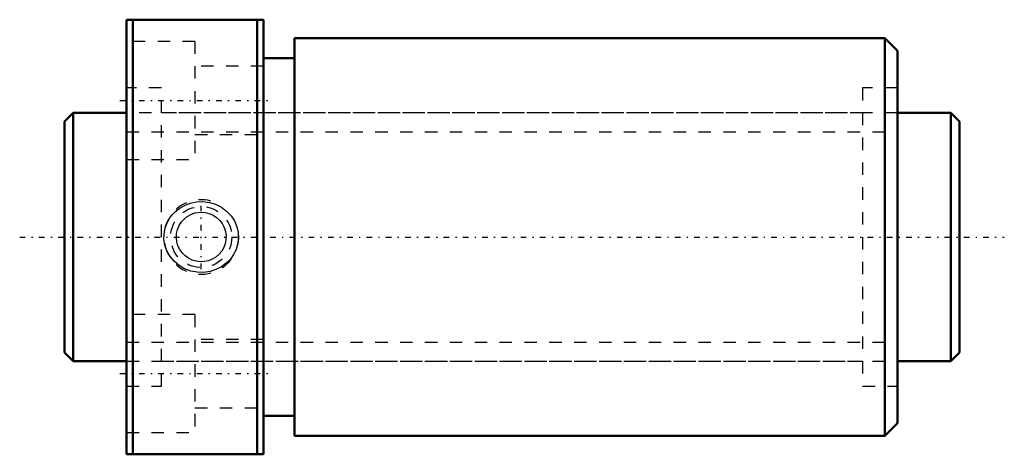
# Model space of a CAD drawing. Header units: millimetres. Extents: x -3.6 to 75.6, y -17.5 to 17.5.
import ezdxf

# ---------------------------------------------------------------- set-up
doc = ezdxf.new("R2010")
doc.units = ezdxf.units.MM
doc.linetypes.add('Center', pattern=[1.5, 0.45, -0.5, 0.05, -0.5])
doc.linetypes.add('Dashed', pattern=[2, 1, -1])
for name, color, linetype, lineweight in [('2d ConnectionPoints', 7, 'Continuous', 50), ('AM_0', 7, 'Continuous', 50), ('AM_5', 3, 'Continuous', 25), ('AM_7', 7, 'Center', 25), ('AM_9', 6, 'Dashed', 25)]:
    doc.layers.add(name, color=color, linetype=linetype, lineweight=lineweight)

# ---------------------------------------------------------------- blocks, each defined once
blk = doc.blocks.new('1_DIK_2004_6RR_Nut_0_in_DIK2004_6RRG0_72LC0_000_4')
at = {"layer": 'AM_0'}
for p, q in [((5, 17.5), (16, 17.5)), ((5, -17.5), (5, 17.5)), ((5.5, 17.5), (5.5, -17.5)), ((15.5, -17.5), (15.5, 17.5)), ((16, -17.5), (16, 17.5)), ((18.5, 16), (18.5, -16)), ((66, 16), (18.5, 16)), ((67, 15), (66, 16)), ((66, 16), (66, -16)), ((18.5, 14.4), (16, 14.4)), ((67, 15), (67, -15)), ((16, -14.4), (18.5, -14.4)), ((66, -16), (67, -15)), ((18.5, -16), (66, -16)), ((16, -17.5), (5, -17.5))]:
    blk.add_line(p, q, dxfattribs=at)
at = {"layer": 'AM_5', "linetype": 'Dashed'}
blk.add_arc((11, 0), 3, 75, 15, dxfattribs=at)
at = {"layer": 'AM_7'}
for p, q in [((4.45, 11), (16.55, 11)), ((11, -2.581), (11, 2.581)), ((4.45, -11), (16.55, -11))]:
    blk.add_line(p, q, dxfattribs=at)
at = {"layer": 'AM_9'}
for p, q in [((10.5, 15.75), (5, 15.75)), ((10.5, 15.75), (10.5, 6.25)), ((16, 13.75), (10.5, 13.75)), ((7.8, 12), (5, 12)), ((7.8, -12), (7.8, 12)), ((64.2, 12), (64.2, -12)), ((67, 12), (64.2, 12)), ((64.2, 10), (7.8, 10)), ((10.5, 8.25), (16, 8.25)), ((5, 6.25), (10.5, 6.25)), ((10.5, -6.25), (5, -6.25)), ((10.5, -6.25), (10.5, -15.75)), ((16, -8.25), (10.5, -8.25)), ((7.8, -10), (64.2, -10)), ((5, -12), (7.8, -12)), ((64.2, -12), (67, -12)), ((10.5, -13.75), (16, -13.75)), ((5, -15.75), (10.5, -15.75))]:
    blk.add_line(p, q, dxfattribs=at)
for points in [[(8.93, 2.065), (9.272, 2.332), (9.648, 2.547), (10.121, 2.728), (10.617, 2.831), (11.139, 2.851), (11.657, 2.785), (12.161, 2.631), (12.631, 2.395), (13.047, 2.085), (13.403, 1.707), (13.675, 1.29), (13.87, 0.83), (13.974, 0.369), (13.998, -0.104), (13.942, -0.558), (13.811, -0.995), (13.61, -1.406), (13.345, -1.779), (13.011, -2.116), (12.628, -2.397), (12.184, -2.622), (11.709, -2.773), (11.196, -2.848), (10.678, -2.838), (10.161, -2.74), (9.667, -2.557), (9.216, -2.293), (8.816, -1.956), (8.493, -1.566), (8.244, -1.126), (8.085, -0.671), (8.007, -0.196), (8.013, 0.264), (8.096, 0.717), (8.253, 1.145), (8.476, 1.541), (8.687, 1.817), (8.93, 2.065)], [(11, 2), (11.332, 1.972), (11.654, 1.89), (11.958, 1.755), (12.235, 1.573), (12.481, 1.344), (12.685, 1.078), (12.842, 0.778), (12.948, 0.455), (12.996, 0.123), (12.989, -0.213), (12.926, -0.537), (12.812, -0.847), (12.647, -1.135), (12.437, -1.391), (12.183, -1.613), (11.895, -1.789), (11.58, -1.914), (11.249, -1.984), (10.915, -1.998), (10.584, -1.956), (10.268, -1.861), (9.973, -1.716), (9.702, -1.521), (9.467, -1.285), (9.273, -1.008), (9.127, -0.702), (9.036, -0.377), (9, -0.041), (9.021, 0.29), (9.096, 0.613), (9.224, 0.918), (9.399, 1.198), (9.621, 1.449), (9.882, 1.659), (10.179, 1.823), (10.499, 1.936), (10.747, 1.984), (11, 2)]]:
    blk.add_lwpolyline(points, dxfattribs=at)
blk.add_circle((11, 0), 2.459, dxfattribs=at)
blk = doc.blocks.new('2_DIK_2004_6RR07200_Shaft_0_in_DIK2004_6RRG0_72LC0_000_4')
at = {"layer": 'AM_0'}
for p, q in [((0.7, 10), (0, 9.3)), ((0.7, 10), (0.7, -10)), ((5, 10), (0.7, 10)), ((71.3, 10), (67, 10)), ((72, 9.3), (71.3, 10)), ((71.3, 10), (71.3, -10)), ((0, 9.3), (0, -9.3)), ((72, 9.3), (72, -9.3)), ((0, -9.3), (0.7, -10)), ((71.3, -10), (72, -9.3)), ((0.7, -10), (5, -10)), ((67, -10), (71.3, -10))]:
    blk.add_line(p, q, dxfattribs=at)
at = {"layer": 'AM_5', "linetype": 'Dashed'}
for p, q in [((5, 8.4665), (67, 8.4665)), ((5, -8.4665), (67, -8.4665))]:
    blk.add_line(p, q, dxfattribs=at)
at = {"layer": 'AM_7'}
blk.add_line((-3.6, 0), (75.6, 0), dxfattribs=at)
at = {"layer": 'AM_9'}
for p, q in [((67, 10), (5, 10)), ((5, -10), (67, -10))]:
    blk.add_line(p, q, dxfattribs=at)

msp = doc.modelspace()

# ---------------------------------------------------------------- linework, layer by layer
at = {"layer": '2d ConnectionPoints'}
for p in [(0, 0), (5, 0)]:
    msp.add_point(p, dxfattribs=at)

# ---------------------------------------------------------------- block references
for name in ['1_DIK_2004_6RR_Nut_0_in_DIK2004_6RRG0_72LC0_000_4', '2_DIK_2004_6RR07200_Shaft_0_in_DIK2004_6RRG0_72LC0_000_4']:
    msp.add_blockref(name, (0, 0))

doc.saveas('drawing.dxf')
